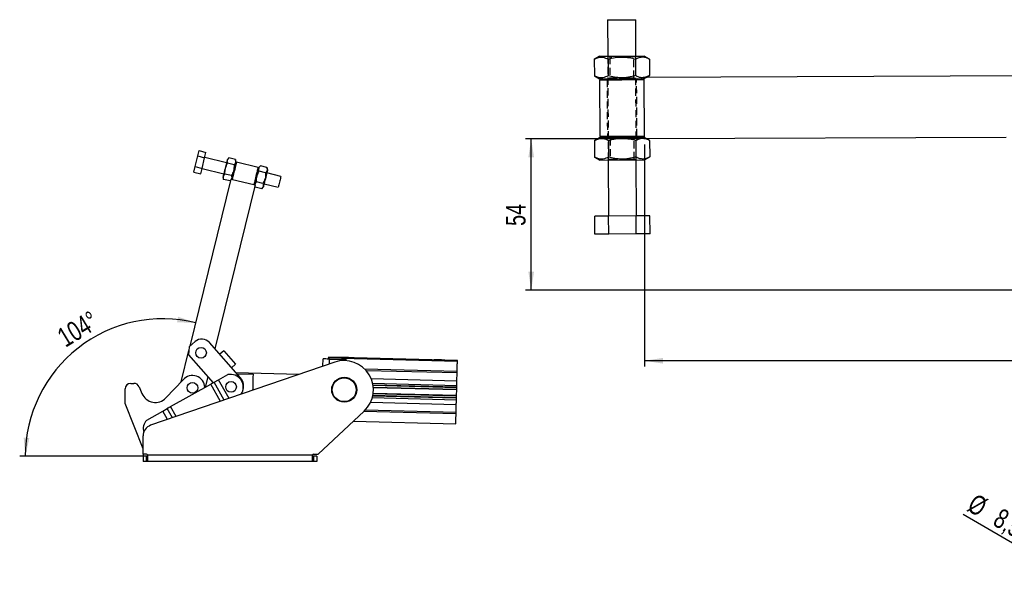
# Model space of a CAD drawing. Extents: x 62 to 809, y 54 to 567.
# Tile 3 of 8: x 62 to 413, y 341 to 544. Entities that reach past the tile are written whole.
import ezdxf

# ---------------------------------------------------------------- set-up
doc = ezdxf.new("R2010")
doc.units = 0
doc.header["$LTSCALE"] = 2
doc.linetypes.add('HIDDEN', pattern=[1.905, 1.27, -0.635])
doc.layers.get('0').update_dxf_attribs({"linetype": 'CONTINUOUS'})
doc.layers.add('FORMATO', color=179, linetype='CONTINUOUS')
doc.styles.add('SLDTEXTSTYLE0', font='TXT', dxfattribs={"width": 0.75})
doc.dimstyles.new('SLDDIMSTYLE0', dxfattribs={"dimtxt": 7, "dimasz": 6.604, "dimexe": 0, "dimexo": 0.0625, "dimgap": 1.75, "dimtad": 1, "dimdec": 0, "dimrnd": 1e-09, "dimzin": 12, "dimtxsty": 'SLDTEXTSTYLE0', "dimsah": 1, "dimcen": 0.09, "dimazin": 3, "dimtfac": 1, "dimtdec": 0, "dimtofl": 0, "dimtmove": 0, "dimatfit": 3, "dimtolj": 1, "dimtzin": 12})
doc.dimstyles.new('SLDDIMSTYLE2', dxfattribs={"dimtxt": 7, "dimasz": 6.604, "dimexe": 0, "dimexo": 0.0625, "dimgap": 1.75, "dimtad": 1, "dimdec": 3, "dimrnd": 1e-09, "dimzin": 12, "dimtxsty": 'SLDTEXTSTYLE0', "dimblk1": 'NONE', "dimsah": 1, "dimcen": 0, "dimazin": 3, "dimtfac": 1, "dimtdec": 3, "dimtmove": 0, "dimatfit": 3, "dimtolj": 1, "dimtzin": 12})
doc.dimstyles.new('SLDDIMSTYLE3', dxfattribs={"dimtxt": 7, "dimasz": 6.604, "dimexe": 0, "dimexo": 0.0625, "dimgap": 1.75, "dimtad": 1, "dimdec": 4, "dimlfac": 5, "dimzin": 12, "dimtxsty": 'SLDTEXTSTYLE0', "dimsah": 1, "dimcen": 0.09, "dimazin": 3, "dimtfac": 1, "dimtdec": 0, "dimtofl": 0, "dimtmove": 0, "dimatfit": 3, "dimtolj": 1, "dimtzin": 12})

# ---------------------------------------------------------------- blocks, each defined once
blk = doc.blocks.new('_D_1')
at = {"layer": 'FORMATO'}
for p, q in [((282.7, 501.95), (242.36, 501.95)), ((244.36, 447.95), (244.36, 501.95)), ((431.66, 447.95), (242.36, 447.95))]:
    blk.add_line(p, q, dxfattribs=at)
for points in [[(244.36, 501.95), (243.34, 495.34), (245.37, 495.34)], [(244.36, 447.95), (245.37, 454.56), (243.34, 454.56)]]:
    blk.add_solid(points, dxfattribs=at)
at = {"layer": 'FORMATO', "insert": (235.33, 470.9), "char_height": 7, "attachment_point": 1, "rotation": 90, "style": 'SLDTEXTSTYLE0'}
blk.add_mtext('54', dxfattribs=at)
blk = doc.blocks.new('_D_2')
at = {"layer": 'FORMATO'}
for p, q in [((713.06, 513.82), (713.06, 420.8)), ((284.7, 499.95), (284.7, 420.8)), ((713.06, 422.8), (284.7, 422.8))]:
    blk.add_line(p, q, dxfattribs=at)
for points in [[(284.7, 422.8), (291.31, 421.79), (291.31, 423.82)], [(713.06, 422.8), (706.46, 423.82), (706.46, 421.79)]]:
    blk.add_solid(points, dxfattribs=at)
at = {"layer": 'FORMATO', "insert": (470.77, 431.83), "char_height": 7, "attachment_point": 1, "style": 'SLDTEXTSTYLE0'}
blk.add_mtext('428', dxfattribs=at)
blk = doc.blocks.new('_D_8')
at = {"layer": 'FORMATO'}
for q in [(398.34, 367.96), (444.83, 340.93)]:
    blk.add_line((437.48, 345.21), q, dxfattribs=at)
blk.add_solid([(437.48, 345.21), (432.28, 349.4), (431.26, 347.65)], dxfattribs=at)
at = {"layer": 'FORMATO', "char_height": 7, "attachment_point": 1, "rotation": 329.8316, "style": 'SLDTEXTSTYLE0'}
for s, insert in [('%%c', (402.84, 375.71)), ('8,5', (412.02, 370.5))]:
    blk.add_mtext(s, dxfattribs=dict(at, insert=insert))
blk = doc.blocks.new('_NONE')
blk = doc.blocks.new('_D_9')
at = {"layer": 'FORMATO'}
blk.add_line((106.8, 388.75), (62.03, 388.75), dxfattribs=at)
blk.add_arc((113.06, 388.75), 49.03, 76.1605, 180, dxfattribs=at)
for points in [[(124.79, 436.35), (118.46, 438.5), (118.11, 436.5)], [(64.03, 388.75), (65.48, 395.27), (63.45, 395.4)]]:
    blk.add_solid(points, dxfattribs=at)
at = {"layer": 'FORMATO', "insert": (74.71, 433.38), "char_height": 7, "attachment_point": 1, "rotation": 31.2512, "style": 'SLDTEXTSTYLE0'}
blk.add_mtext('104°', dxfattribs=at)

msp = doc.modelspace()

# ---------------------------------------------------------------- linework, layer by layer
at = {"color": 7, "linetype": 'CONTINUOUS'}
for p, q in [((271.597434, 544.394117), (281.597356, 544.433643)), ((271.597434, 544.394117), (271.648818, 531.394218)), ((281.64874, 531.433744), (281.597356, 544.433643)), ((268.648842, 531.38236), (266.838043, 530.32733)), ((266.838043, 530.32733), (266.86138, 524.423105)), ((268.648842, 531.38236), (284.648717, 531.445602)), ((271.745482, 530.346728), (271.768819, 524.442503)), ((281.56036, 530.385522), (281.583697, 524.481298)), ((286.467799, 530.40492), (284.648717, 531.445602)), ((286.467799, 530.40492), (286.491136, 524.500695)), ((266.86138, 524.423105), (268.680463, 523.382423)), ((268.680463, 523.382423), (284.617838, 523.445418)), ((269.242958, 523.384646), (268.744938, 522.882674)), ((284.619814, 522.945422), (284.117842, 523.443441)), ((284.615862, 523.945414), (428.62536, 524.514634)), ((284.70282, 501.945586), (284.615862, 523.945414)), ((286.491136, 524.500695), (285.273127, 523.948012)), ((285.54438, 523.949084), (286.491136, 524.500695)), ((276.682376, 522.914048), (268.744938, 522.882674)), ((268.744938, 522.882674), (268.823991, 502.88283)), ((284.619814, 522.945422), (276.682376, 522.914048)), ((268.763468, 502.382587), (266.952669, 501.327557)), ((268.763468, 502.382587), (284.700843, 502.445582)), ((268.823991, 502.88283), (276.761429, 502.914204)), ((268.823991, 502.88283), (269.325963, 502.38481)), ((276.761429, 502.914204), (284.698867, 502.945578)), ((284.200847, 502.443605), (284.698867, 502.945578)), ((413.657864, 502.4553), (284.70282, 501.945586)), ((286.582425, 501.405146), (285.631338, 501.949256)), ((266.952669, 501.327557), (266.976006, 495.423332)), ((271.860108, 501.346954), (271.883445, 495.442729)), ((281.674986, 501.385749), (281.698323, 495.481524)), ((286.582425, 501.405146), (286.605762, 495.500921)), ((124.534102, 492.019776), (125.473209, 495.831786)), ((125.473209, 495.831786), (125.942762, 497.737793)), ((125.473209, 495.831786), (127.958891, 495.219425)), ((125.942762, 497.737793), (128.428445, 497.125433)), ((127.019784, 491.407416), (127.958891, 495.219425)), ((127.958891, 495.219425), (128.428445, 497.125433)), ((135.735499, 493.341736), (127.967744, 495.255361)), ((136.603179, 495.111547), (136.022543, 494.506899)), ((138.896326, 494.54662), (136.603179, 495.111547)), ((266.976006, 495.423332), (268.795089, 494.382649)), ((284.794964, 494.445891), (286.605762, 495.500921)), ((124.064549, 490.113775), (124.534102, 492.019776)), ((124.534102, 492.019776), (127.019784, 491.407416)), ((126.550231, 489.501415), (127.019784, 491.407416)), ((127.010931, 491.371481), (134.778688, 489.457856)), ((138.426773, 492.640612), (136.133626, 493.205539)), ((139.129646, 493.741451), (138.896326, 494.54662)), ((139.317861, 493.669335), (139.075826, 493.522982)), ((147.085615, 491.75571), (139.317861, 493.669335)), ((147.231969, 491.513673), (147.085615, 491.75571)), ((147.866424, 492.33679), (147.285792, 491.732142)), ((150.159573, 491.771863), (147.866424, 492.33679)), ((150.392892, 490.966694), (150.159573, 491.771863)), ((268.795089, 494.382649), (284.794964, 494.445891)), ((271.795065, 494.394507), (271.874118, 474.394663)), ((281.87404, 474.43419), (281.794987, 494.434033)), ((124.064549, 490.113775), (126.550231, 489.501415)), ((134.491644, 488.292692), (134.724965, 487.487529)), ((137.487666, 488.828603), (135.194519, 489.39353)), ((149.69002, 489.865855), (147.396871, 490.430782)), ((155.154892, 488.557676), (150.105848, 489.80153)), ((122.738272, 428.041942), (137.410533, 487.599359)), ((145.955064, 485.494373), (131.57161, 427.109271)), ((137.018112, 486.922602), (134.724965, 487.487529)), ((137.018112, 486.922602), (137.321691, 487.238733)), ((137.410533, 487.599359), (145.955064, 485.494373)), ((137.652567, 487.745712), (137.79892, 487.503676)), ((145.566678, 485.590051), (145.808711, 485.73641)), ((145.866224, 485.133747), (145.988211, 484.712772)), ((145.988211, 484.712772), (145.892176, 485.239098)), ((148.281359, 484.147845), (145.988211, 484.712772)), ((148.750913, 486.053846), (146.457764, 486.618773)), ((148.281359, 484.147845), (148.861995, 484.752486)), ((149.149036, 485.91765), (154.19808, 484.673796)), ((271.96664, 474.395029), (267.059201, 474.375632)), ((267.084498, 467.975682), (267.059201, 474.375632)), ((281.781518, 474.433824), (271.96664, 474.395029)), ((271.991937, 467.995079), (271.96664, 474.395029)), ((286.688957, 474.453221), (281.781518, 474.433824)), ((281.806814, 468.033874), (281.781518, 474.433824)), ((286.714253, 468.053271), (286.688957, 474.453221)), ((271.991937, 467.995079), (267.084498, 467.975682)), ((281.806814, 468.033874), (271.991937, 467.995079)), ((286.714253, 468.053271), (281.806814, 468.033874)), ((124.558086, 429.640044), (122.424121, 427.766065)), ((140.697687, 416.717085), (129.638577, 429.310484)), ((119.60216, 415.311884), (122.336128, 426.409566)), ((122.424121, 427.766065), (122.241032, 424.94357)), ((122.241032, 424.94357), (131.013584, 414.953957)), ((134.748201, 426.371411), (133.320549, 425.117693)), ((134.748201, 426.371411), (138.971251, 421.562476)), ((174.323531, 422.29862), (108.700384, 399.77283)), ((138.971251, 421.562476), (137.543597, 420.308758)), ((170.084688, 420.843595), (170.150282, 423.455043)), ((172.05722, 423.707238), (172.061738, 423.887181)), ((218.04271, 422.552151), (172.05722, 423.707238)), ((218.04724, 422.732095), (172.061738, 423.887181)), ((172.066763, 424.087119), (218.052259, 422.932031)), ((218.052259, 422.932032), (172.066763, 424.087119)), ((172.449561, 423.397289), (177.774247, 423.26354)), ((178.613683, 422.890873), (178.685656, 422.815189)), ((218.04271, 422.552151), (218.04724, 422.732095)), ((132.927607, 416.027937), (136.197577, 417.862755)), ((161.645787, 417.946859), (139.120879, 418.512651)), ((139.452062, 418.135522), (145.205444, 417.991005)), ((217.939725, 418.452225), (185.566028, 419.265404)), ((217.870512, 415.696541), (217.939725, 418.452225)), ((217.939725, 418.452225), (217.954829, 419.053255)), ((101.599045, 414.741568), (102.757082, 414.741568)), ((114.177668, 409.574247), (120.266551, 416.01463)), ((115.823262, 406.430494), (130.145353, 414.466783)), ((129.110864, 417.120651), (128.18626, 413.367514)), ((131.319479, 415.125598), (132.92514, 416.026553)), ((187.299028, 416.464451), (217.870512, 415.696541)), ((187.840691, 414.770101), (217.828324, 414.016857)), ((99.599045, 407.541568), (99.599045, 412.741568)), ((104.600265, 413.517891), (105.60677, 411.128202)), ((217.737117, 410.385989), (188.01473, 411.132571)), ((188.068464, 413.271896), (217.790856, 412.525314)), ((217.737117, 410.385989), (217.790856, 412.525314)), ((217.794874, 412.685264), (217.810359, 413.301604)), ((217.815211, 413.494728), (217.828324, 414.016857)), ((105.997455, 391.445568), (99.599045, 407.541568)), ((187.085977, 407.982671), (217.657461, 407.214762)), ((187.712028, 409.64769), (217.699649, 408.894446)), ((217.588248, 404.459077), (217.657461, 407.214762)), ((217.699649, 408.894446), (217.712774, 409.416575)), ((217.717614, 409.609699), (217.7331, 410.226039)), ((107.286642, 401.6405), (113.041008, 404.86934)), ((113.043474, 404.870724), (114.649136, 405.771679)), ((168.426629, 389.545567), (184.804889, 404.867179)), ((185.214546, 405.272257), (217.588248, 404.459077)), ((217.573145, 403.858048), (217.588248, 404.459077)), ((180.966523, 401.276448), (217.485263, 400.359152)), ((105.999045, 389.545567), (105.999045, 395.989513)), ((107.199045, 389.545567), (105.999045, 389.545567)), ((105.999045, 389.545567), (105.999045, 388.745568)), ((105.999045, 388.745568), (105.999045, 386.845569)), ((107.199045, 388.745568), (105.999045, 388.745568)), ((107.199045, 386.845569), (105.999045, 386.845569)), ((107.199045, 386.845569), (107.199045, 388.745568)), ((107.199045, 388.745568), (107.599045, 388.745568)), ((107.599045, 386.845569), (107.199045, 386.845569)), ((166.399043, 389.145569), (107.599045, 389.145569)), ((107.599045, 389.145569), (107.599045, 386.845569)), ((166.399043, 386.845569), (107.599045, 386.845569)), ((166.399043, 386.845569), (166.399043, 389.145569)), ((166.399043, 388.745568), (166.799044, 388.745568)), ((166.799044, 386.845569), (166.399043, 386.845569)), ((166.799044, 389.545567), (168.426629, 389.545567)), ((166.799044, 388.745568), (166.799044, 386.845569)), ((167.999044, 388.745568), (166.799044, 388.745568)), ((167.999044, 386.845569), (166.799044, 386.845569)), ((167.999044, 388.745568), (167.999044, 386.845569))]:
    msp.add_line(p, q, dxfattribs=at)
at = {"color": 7, "linetype": 'HIDDEN'}
for p, q in [((271.648818, 531.394218), (271.795065, 494.394507)), ((271.975554, 531.39551), (272.399984, 531.100814)), ((276.946895, 531.118786), (272.399984, 531.100814)), ((272.399984, 531.100814), (272.429262, 523.693614)), ((280.899917, 531.134411), (277.040097, 531.119155)), ((280.899917, 531.134411), (281.322004, 531.432453)), ((280.929195, 523.727211), (280.899917, 531.134411)), ((281.794987, 494.434033), (281.64874, 531.433744)), ((270.930445, 523.391316), (271.432417, 522.893296)), ((272.429262, 523.693614), (272.007175, 523.395572)), ((272.429262, 523.693614), (276.294374, 523.708891)), ((276.384576, 523.709248), (278.804212, 523.718812)), ((278.804212, 523.718812), (280.929195, 523.727211)), ((281.353625, 523.432515), (280.929195, 523.727211)), ((281.932335, 522.934799), (282.430355, 523.436771)), ((284.617838, 523.445418), (284.680338, 523.445665)), ((284.680338, 523.445665), (285.54438, 523.949084)), ((271.432417, 522.893296), (271.51147, 502.893453)), ((282.011388, 502.934955), (281.932335, 522.934799)), ((271.51147, 502.893453), (271.01345, 502.39148)), ((272.09018, 502.395736), (272.51461, 502.101041)), ((277.061521, 502.119013), (272.51461, 502.101041)), ((272.51461, 502.101041), (272.543888, 494.69384)), ((281.014543, 502.134638), (277.154723, 502.119381)), ((281.014543, 502.134638), (281.43663, 502.432679)), ((281.043822, 494.727438), (281.014543, 502.134638)), ((282.51336, 502.436935), (282.011388, 502.934955)), ((284.700843, 502.445582), (284.763343, 502.445829)), ((284.702315, 502.073319), (285.348748, 501.948139)), ((285.631338, 501.949256), (284.763343, 502.445829)), ((272.543888, 494.69384), (272.121801, 494.395799)), ((272.543888, 494.69384), (276.409, 494.709118)), ((276.499202, 494.709474), (278.918838, 494.719038)), ((278.918838, 494.719038), (281.043822, 494.727438)), ((281.468251, 494.432742), (281.043822, 494.727438))]:
    msp.add_line(p, q, dxfattribs=at)
at = {"color": 8, "linetype": 'CONTINUOUS'}
for p, q in [((172.405424, 421.640211), (172.449561, 423.397289)), ((184.987947, 419.881334), (217.954829, 419.053255)), ((133.595353, 408.318272), (130.145353, 414.466783)), ((134.889823, 408.762611), (131.319479, 415.125598)), ((136.66006, 409.370263), (132.92514, 416.026553)), ((136.662779, 409.371196), (132.927607, 416.027937)), ((187.946066, 414.244996), (217.815211, 413.494728)), ((187.977948, 414.050949), (217.810359, 413.301604)), ((217.7331, 410.226039), (187.992915, 410.973068)), ((188.054689, 413.432293), (217.794874, 412.685264)), ((217.712774, 409.416575), (187.843629, 410.166843)), ((217.717614, 409.609699), (187.885215, 410.359045)), ((114.737858, 401.845252), (113.041008, 404.86934)), ((114.740578, 401.846185), (113.043474, 404.870724)), ((116.510815, 402.453836), (114.649136, 405.771679)), ((117.805285, 402.898176), (115.823262, 406.430494)), ((217.573145, 403.858048), (184.611216, 404.686003)), ((105.997455, 391.445568), (105.999045, 391.445568))]:
    msp.add_line(p, q, dxfattribs=at)
at = {"color": 7, "linetype": 'CONTINUOUS', "flags": 128}
for points in [[(136.022543, 494.506899), (136.019077, 494.492833), (135.991537, 494.381038), (135.937453, 494.161502), (135.858778, 493.842147), (135.758356, 493.434517), (135.639819, 492.953346), (135.507448, 492.416028), (135.366028, 491.841982), (135.220672, 491.251955), (135.076633, 490.66727), (134.939114, 490.10906), (134.813089, 489.597503), (134.703111, 489.151082), (134.613156, 488.785938), (134.546475, 488.515262), (134.505477, 488.348846), (134.491644, 488.292692)], [(139.129646, 493.741451), (139.12618, 493.727378), (139.098641, 493.61559), (139.044556, 493.396048), (138.96588, 493.076692), (138.86546, 492.669068), (138.746921, 492.187897), (138.614551, 491.650579), (138.473132, 491.076533), (138.327775, 490.486507), (138.183735, 489.901821), (138.046216, 489.343611), (137.920191, 488.832049), (137.810215, 488.385634), (137.72026, 488.020484), (137.653577, 487.749813), (137.612579, 487.583397), (137.604726, 487.55152)], [(139.317861, 493.669335), (139.316999, 493.665842), (139.296452, 493.582437), (139.249229, 493.390749), (139.177036, 493.097703), (139.082485, 492.713902), (138.96899, 492.253212), (138.840657, 491.732279), (138.702121, 491.169933), (138.55839, 490.586505)], [(147.285792, 491.732142), (147.282326, 491.718076), (147.254785, 491.606287), (147.2007, 491.386745), (147.122025, 491.06739), (147.021603, 490.659759), (146.903064, 490.178595), (146.770694, 489.641277), (146.629276, 489.067231), (146.483919, 488.477198), (146.339878, 487.892512), (146.202361, 487.334303), (146.076336, 486.822746), (145.966359, 486.376325), (145.876404, 486.011181), (145.809721, 485.740505), (145.768722, 485.574088), (145.760869, 485.542212)], [(146.326148, 488.67288), (146.469879, 489.256308), (146.608412, 489.818654), (146.736747, 490.339587), (146.85024, 490.800277), (146.944794, 491.184078), (147.016984, 491.477124), (147.064208, 491.668812), (147.084757, 491.752217), (147.085615, 491.75571)], [(138.55839, 490.586505), (138.41466, 490.003077), (138.276124, 489.440737), (138.14779, 488.919804), (138.034296, 488.459114), (137.939745, 488.075308), (137.867553, 487.782268), (137.820328, 487.590579), (137.799781, 487.507168), (137.79892, 487.503676)], [(145.566678, 485.590051), (145.567536, 485.593543), (145.588085, 485.676954), (145.635309, 485.868643), (145.707499, 486.161683), (145.802053, 486.545489), (145.915547, 487.006179), (146.043881, 487.527112), (146.182417, 488.089452), (146.326148, 488.67288)], [(150.392892, 490.966694), (150.389426, 490.952627), (150.361886, 490.840832), (150.307801, 490.621297), (150.229129, 490.301941), (150.128707, 489.894311), (150.010168, 489.41314), (149.877798, 488.875822), (149.736377, 488.301776), (149.591022, 487.711749), (149.446982, 487.127064), (149.309465, 486.568854), (149.18344, 486.057297), (149.07346, 485.610876), (148.983505, 485.245732), (148.916825, 484.975056), (148.875826, 484.80864), (148.861995, 484.752486)], [(155.154892, 488.557676), (155.145221, 488.518427), (155.108702, 488.370178), (155.047062, 488.11997), (154.963883, 487.782339), (154.864004, 487.376908), (154.753226, 486.927245), (154.637989, 486.459474), (154.52499, 486.000786), (154.420793, 485.577838), (154.331457, 485.215203), (154.262173, 484.933964), (154.216969, 484.750466), (154.198467, 484.67537), (154.19808, 484.673796)], [(172.449561, 423.397289), (172.000995, 423.408556), (171.569666, 423.41939), (171.17215, 423.429375), (170.823726, 423.438128), (170.537784, 423.44531), (170.325306, 423.450647), (170.194467, 423.453933), (170.150282, 423.455043)], [(172.049686, 423.407333), (172.050532, 423.440901), (172.055533, 423.640008), (172.05722, 423.707238)], [(172.066763, 424.087119), (172.066667, 424.083277), (172.066381, 424.071899), (172.065916, 424.053423), (172.06529, 424.028558), (172.064527, 423.998261), (172.063663, 423.963694), (172.062721, 423.926188), (172.061738, 423.887181)], [(178.464743, 423.926411), (178.948441, 423.914261), (179.401746, 423.902875), (179.79618, 423.892967), (180.106952, 423.885161), (180.314537, 423.879947), (180.405893, 423.877652), (180.37528, 423.878421), (180.224618, 423.882205), (179.963383, 423.888767), (179.607978, 423.897694), (179.180738, 423.908426), (178.708514, 423.920287), (178.220972, 423.932534), (177.748748, 423.944396), (177.321508, 423.955127), (176.966103, 423.964054), (176.704868, 423.970616), (176.554206, 423.974401), (176.523593, 423.97517), (176.614949, 423.972875), (176.82254, 423.96766), (177.133306, 423.959854), (177.52774, 423.949947), (177.981045, 423.938561), (178.464743, 423.926411)], [(211.654272, 423.092739), (212.137976, 423.08059), (212.591281, 423.069203), (212.985709, 423.059296), (213.296481, 423.051489), (213.504067, 423.046275), (213.595423, 423.043981), (213.56481, 423.04475), (213.414153, 423.048534), (213.152912, 423.055095), (212.797507, 423.064023), (212.370273, 423.074755), (211.898043, 423.086616), (211.410501, 423.098862), (210.938277, 423.110724), (210.511043, 423.121456), (210.155639, 423.130383), (209.894397, 423.136945), (209.743741, 423.140729), (209.713128, 423.141498), (209.804484, 423.139204), (210.012069, 423.133989), (210.322842, 423.126183), (210.717269, 423.116276), (211.170575, 423.104889), (211.654272, 423.092739)], [(217.954829, 419.053255), (217.971971, 419.735856), (217.988458, 420.392224), (218.003657, 420.997138), (218.016973, 421.527348), (218.027904, 421.962481), (218.036022, 422.285813), (218.041029, 422.484921), (218.04271, 422.552151)], [(218.04724, 422.732095), (218.048217, 422.7711), (218.049159, 422.808607), (218.050029, 422.843173), (218.05078, 422.873471), (218.051412, 422.898336), (218.051877, 422.916812), (218.052163, 422.92819), (218.052259, 422.932031)], [(145.205444, 417.991005), (145.19644, 417.632622), (145.184704, 417.165386), (145.170527, 416.600985), (145.154264, 415.953537), (145.136323, 415.239239), (145.117151, 414.47596), (145.097228, 413.682792), (145.077052, 412.879579), (145.06134, 412.254085)], [(131.319479, 415.125598), (131.198741, 415.05785), (131.067858, 414.984411), (130.928091, 414.905986), (130.780786, 414.823331), (130.62736, 414.737243), (130.469293, 414.648549), (130.308108, 414.558106), (130.145353, 414.466783)], [(132.927607, 416.027937), (132.927265, 416.027745), (132.926927, 416.027555), (132.926595, 416.027369), (132.926271, 416.027188), (132.925963, 416.027014), (132.925669, 416.02685), (132.925394, 416.026695), (132.92514, 416.026553)], [(217.828324, 414.016857), (217.83376, 414.23335), (217.83916, 414.448224), (217.844513, 414.661355), (217.849817, 414.872617), (217.855075, 415.081889), (217.860272, 415.289047), (217.865422, 415.493971), (217.870512, 415.696541)], [(217.790856, 412.525314), (217.790928, 412.528387), (217.791166, 412.537489), (217.791536, 412.55227), (217.792037, 412.572162), (217.792645, 412.5964), (217.793336, 412.624053), (217.794087, 412.654059), (217.794874, 412.685264)], [(217.810359, 413.301604), (217.81117, 413.334173), (217.811968, 413.365871), (217.812719, 413.395853), (217.813411, 413.423318), (217.814019, 413.447531), (217.814531, 413.467845), (217.814925, 413.483719), (217.815211, 413.494728)], [(217.657461, 407.214762), (217.662552, 407.417332), (217.667701, 407.622256), (217.672899, 407.829415), (217.678156, 408.038686), (217.683461, 408.249948), (217.688813, 408.463078), (217.694213, 408.677953), (217.699649, 408.894446)], [(217.712774, 409.416575), (217.713049, 409.427584), (217.713442, 409.443458), (217.713955, 409.463772), (217.714563, 409.487985), (217.715254, 409.515449), (217.716005, 409.545431), (217.716804, 409.57713), (217.717614, 409.609699)], [(217.7331, 410.226039), (217.733886, 410.257244), (217.734637, 410.287249), (217.735329, 410.314903), (217.735937, 410.339141), (217.736437, 410.359032), (217.736819, 410.373813), (217.737045, 410.382916), (217.737117, 410.385989)], [(115.823262, 406.430494), (115.660508, 406.339171), (115.499321, 406.248728), (115.341254, 406.160034), (115.187829, 406.073946), (115.040524, 405.991291), (114.900757, 405.912866), (114.769874, 405.839426), (114.649136, 405.771679)], [(217.485263, 400.359152), (217.486944, 400.426381), (217.491951, 400.625489), (217.500069, 400.948822), (217.511001, 401.383954), (217.524316, 401.914165), (217.539516, 402.519078), (217.556002, 403.175447), (217.573145, 403.858048)]]:
    msp.add_lwpolyline(points, dxfattribs=at)
at = {"color": 7, "linetype": 'CONTINUOUS'}
for centre, radius in [((126.67998, 425.647655), 1.905), ((123.599045, 413.141568), 1.905), ((137.369574, 413.475039), 1.905), ((177.700049, 412.461998), 4.445), ((177.700049, 412.461998), 4.245)]:
    msp.add_circle(centre, radius, dxfattribs=at)
for centre, radius, start, end in [((126.933551, 426.935018), 3.6, 41.2885457, 131.2885457), ((177.700049, 412.461998), 10.4, 313.09087757, 108.9452874), ((177.744117, 422.063919), 1.2, 43.5611148, 88.56111806), ((137.107946, 413.328237), 4.625, 327.86936552, 101.35202617), ((101.599045, 412.741568), 2, 90, 180), ((102.757083, 412.741568), 2, 22.84015873, 90), ((123.599045, 413.141568), 4.4, 1.56253228, 139.23419648), ((137.21121, 413.655374), 4.64, 337.85701974, 41.2885457), ((110.399045, 413.146642), 5.2, 202.84015873, 316.60697149), ((112.209623, 406.353552), 1.701202, 299.25545021, 299.35071068), ((110.682475, 398.500604), 4.625, 137.24253263, 195.12462913), ((109.999045, 395.989513), 4, 108.9452874, 180), ((107.199045, 389.145568), 0.4, 0, 90), ((166.799045, 389.145568), 0.4, 90, 180)]:
    msp.add_arc(centre, radius, start, end, dxfattribs=at)
for points, knots in [([(266.838043, 530.32733), (267.015745, 530.425859), (267.595131, 530.747106), (268.611839, 531.097885), (270.096752, 531.143222), (271.130106, 530.644013), (271.745482, 530.346728)], [0, 0, 0, 0, 0.1113114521, 0.3629254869, 0.6206139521, 1, 1, 1, 1]), ([(271.745482, 530.346728), (272.596478, 530.569371), (274.316923, 531.019485), (276.867944, 531.191744), (279.308104, 530.963346), (280.805036, 530.579303), (281.56036, 530.385522)], [0, 0, 0, 0, 0.2646049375, 0.5349477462, 0.7653431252, 1, 1, 1, 1]), ([(281.56036, 530.385522), (281.985424, 530.606482), (282.844771, 531.053192), (284.119961, 531.220408), (285.340511, 530.98719), (286.089748, 530.600192), (286.467799, 530.40492)], [0, 0, 0, 0, 0.2646049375, 0.5349477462, 0.7653431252, 1, 1, 1, 1]), ([(271.768819, 524.442503), (271.155813, 524.140336), (270.136824, 523.638052), (268.652092, 523.664405), (267.632068, 524.003724), (267.039852, 524.325987), (266.86138, 524.423105)], [0, 0, 0, 0, 0.3793842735, 0.6306425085, 0.8886890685, 1, 1, 1, 1]), ([(281.583697, 524.481298), (280.732702, 524.258654), (279.012257, 523.80854), (276.461235, 523.636281), (274.021075, 523.864679), (272.524144, 524.248722), (271.768819, 524.442503)], [0, 0, 0, 0, 0.2646049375, 0.5349477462, 0.7653431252, 1, 1, 1, 1]), ([(284.616288, 523.837709), (284.366359, 523.789303), (283.735435, 523.667106), (282.710464, 523.909908), (281.961574, 524.289674), (281.583697, 524.481298)], [0, 0, 0, 0, 0.2452773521, 0.6191807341, 1, 1, 1, 1]), ([(266.952669, 501.327557), (267.130371, 501.426085), (267.709758, 501.747332), (268.726466, 502.098111), (270.211378, 502.143449), (271.244732, 501.64424), (271.860108, 501.346954)], [0, 0, 0, 0, 0.1113114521, 0.36292548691, 0.62061395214, 1, 1, 1, 1]), ([(271.860108, 501.346954), (272.711104, 501.569597), (274.431549, 502.019711), (276.98257, 502.19197), (279.42273, 501.963572), (280.919662, 501.57953), (281.674986, 501.385749)], [0, 0, 0, 0, 0.2646049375, 0.5349477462, 0.7653431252, 1, 1, 1, 1]), ([(281.674986, 501.385749), (282.099791, 501.601369), (282.958612, 502.037285), (283.988118, 502.234846), (284.568403, 502.103605), (284.702315, 502.073319)], [0, 0, 0, 0, 0.42951832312, 0.86835061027, 1, 1, 1, 1]), ([(285.348748, 501.948139), (285.380027, 501.942386), (285.799409, 501.865259), (286.206082, 501.626291), (286.582425, 501.405146)], [0, 0, 0, 0, 0.0745817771, 1, 1, 1, 1]), ([(136.133626, 493.205539), (136.075976, 493.472766), (135.980147, 493.916972), (136.134715, 494.490491), (136.365532, 494.853284), (136.548146, 495.05174), (136.603179, 495.111547)], [0, 0, 0, 0, 0.3793843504, 0.6306421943, 0.888688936, 1, 1, 1, 1]), ([(271.883445, 495.442729), (271.270439, 495.140563), (270.25145, 494.638279), (268.766718, 494.664631), (267.746694, 495.00395), (267.154479, 495.326213), (266.976006, 495.423332)], [0, 0, 0, 0, 0.3793842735, 0.6306425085, 0.8886890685, 1, 1, 1, 1]), ([(281.698323, 495.481524), (280.847328, 495.258881), (279.126883, 494.808767), (276.575861, 494.636508), (274.135701, 494.864906), (272.63877, 495.248948), (271.883445, 495.442729)], [0, 0, 0, 0, 0.2646049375, 0.5349477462, 0.7653431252, 1, 1, 1, 1]), ([(286.605762, 495.500921), (286.180698, 495.279962), (285.321351, 494.833251), (284.046161, 494.666035), (282.825611, 494.899254), (282.076374, 495.286252), (281.698323, 495.481524)], [0, 0, 0, 0, 0.2646049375, 0.5349477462, 0.7653431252, 1, 1, 1, 1]), ([(135.194519, 489.39353), (135.190861, 489.745367), (135.183468, 490.456671), (135.364629, 491.46323), (135.690473, 492.387824), (135.985008, 492.931307), (136.133626, 493.205539)], [0, 0, 0, 0, 0.2646052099, 0.5349487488, 0.765343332, 1, 1, 1, 1]), ([(138.426773, 492.640612), (138.430429, 492.288776), (138.437822, 491.577474), (138.256661, 490.570915), (137.93082, 489.64632), (137.636283, 489.102835), (137.487666, 488.828603)], [0, 0, 0, 0, 0.2646052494, 0.5349472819, 0.7653433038, 1, 1, 1, 1]), ([(138.896326, 494.54662), (138.91728, 494.46809), (138.9856, 494.212049), (139.022866, 493.783461), (138.896099, 493.202901), (138.601945, 492.850482), (138.426773, 492.640612)], [0, 0, 0, 0, 0.1113121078, 0.3629259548, 0.6206140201, 1, 1, 1, 1]), ([(147.396871, 490.430782), (147.339224, 490.698008), (147.243398, 491.142212), (147.397957, 491.715743), (147.62878, 492.078527), (147.811392, 492.276982), (147.866424, 492.33679)], [0, 0, 0, 0, 0.3793843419, 0.630642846, 0.8886890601, 1, 1, 1, 1]), ([(150.159573, 491.771863), (150.180527, 491.693335), (150.248844, 491.437299), (150.286114, 491.00871), (150.159346, 490.428142), (149.865192, 490.075724), (149.69002, 489.865855)], [0, 0, 0, 0, 0.1113112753, 0.3629251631, 0.6206139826, 1, 1, 1, 1]), ([(134.724965, 487.487529), (134.680554, 487.673936), (134.590769, 488.050794), (134.649857, 488.561831), (134.859002, 489.012745), (135.081999, 489.265829), (135.194519, 489.39353)], [0, 0, 0, 0, 0.264604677, 0.5349475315, 0.7653432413, 1, 1, 1, 1]), ([(137.487666, 488.828603), (137.53003, 488.642816), (137.615677, 488.267211), (137.592247, 487.84855), (137.484913, 487.636154), (137.460143, 487.58714)], [0, 0, 0, 0, 0.4295180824, 0.8683505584, 1, 1, 1, 1]), ([(146.457764, 486.618773), (146.454108, 486.97061), (146.446718, 487.681913), (146.627873, 488.688474), (146.95372, 489.613066), (147.248254, 490.15655), (147.396871, 490.430782)], [0, 0, 0, 0, 0.2646052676, 0.5349487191, 0.765343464, 1, 1, 1, 1]), ([(149.69002, 489.865855), (149.693677, 489.514019), (149.701071, 488.802717), (149.519907, 487.796157), (149.194065, 486.871564), (148.89953, 486.328078), (148.750913, 486.053846)], [0, 0, 0, 0, 0.2646052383, 0.5349473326, 0.7653434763, 1, 1, 1, 1]), ([(137.348729, 487.348489), (137.343456, 487.336911), (137.272761, 487.181677), (137.140505, 487.047122), (137.018112, 486.922602)], [0, 0, 0, 0, 0.0745828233, 1, 1, 1, 1]), ([(145.913234, 485.504679), (145.918748, 485.606357), (145.932669, 485.863036), (146.126523, 486.237132), (146.346678, 486.490785), (146.457764, 486.618773)], [0, 0, 0, 0, 0.2452767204, 0.6191809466, 1, 1, 1, 1]), ([(148.750913, 486.053846), (148.795324, 485.867439), (148.885109, 485.490581), (148.826021, 484.979544), (148.616873, 484.528631), (148.393878, 484.275546), (148.281359, 484.147845)], [0, 0, 0, 0, 0.2646047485, 0.5349475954, 0.7653433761, 1, 1, 1, 1])]:
    msp.add_open_spline(points, degree=3, knots=knots, dxfattribs=at)
at = {"color": 7, "linetype": 'HIDDEN'}
msp.add_open_spline([(285.273127, 523.948012), (285.251485, 523.937836), (285.037408, 523.837177), (284.815638, 523.837457), (284.616288, 523.837709)], degree=3, knots=[0, 0, 0, 0, 0.1010955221, 1, 1, 1, 1], dxfattribs=at)

# ---------------------------------------------------------------- dimensions: what is measured, and where the dimension line sits
at = {"layer": 'FORMATO'}
dim = msp.add_linear_dim(base=(284.70282, 422.803681), p1=(713.061266, 515.815417), p2=(284.70282, 501.945586), dimstyle='SLDDIMSTYLE0', dxfattribs=at)
dim.commit()
dim.dimension.update_dxf_attribs({"geometry": '_D_2', "text_midpoint": (478.526787, 422.803681), "dimtype": 160})
dim = msp.add_linear_dim(base=(244.356615, 501.945586), p1=(433.657864, 447.952546), p2=(284.70282, 501.945586), angle=90, dimstyle='SLDDIMSTYLE0', dxfattribs=at)
dim.commit()
dim.dimension.update_dxf_attribs({"geometry": '_D_1', "text_midpoint": (244.356615, 476.071019), "dimtype": 160})
dim = msp.add_angular_dim_2l(base=(82.816605, 427.340505), line1=((108.799045, 388.745568), (125.199045, 388.745568)), line2=((119.039735, 413.028898), (137.410533, 487.59936)), dimstyle='SLDDIMSTYLE3', dxfattribs=at)
dim.commit()
dim.dimension.update_dxf_attribs({"geometry": '_D_9', "text_midpoint": (87.62035, 430.662528), "dimtype": 162})
dim = msp.add_diameter_dim_2p(p1=(444.832212, 340.934733), p2=(437.483516, 345.206345), dimstyle='SLDDIMSTYLE2', dxfattribs=at)
dim.commit()
dim.dimension.update_dxf_attribs({"geometry": '_D_8', "text_midpoint": (408.141039, 362.262421), "dimtype": 163})

doc.saveas('drawing.dxf')
